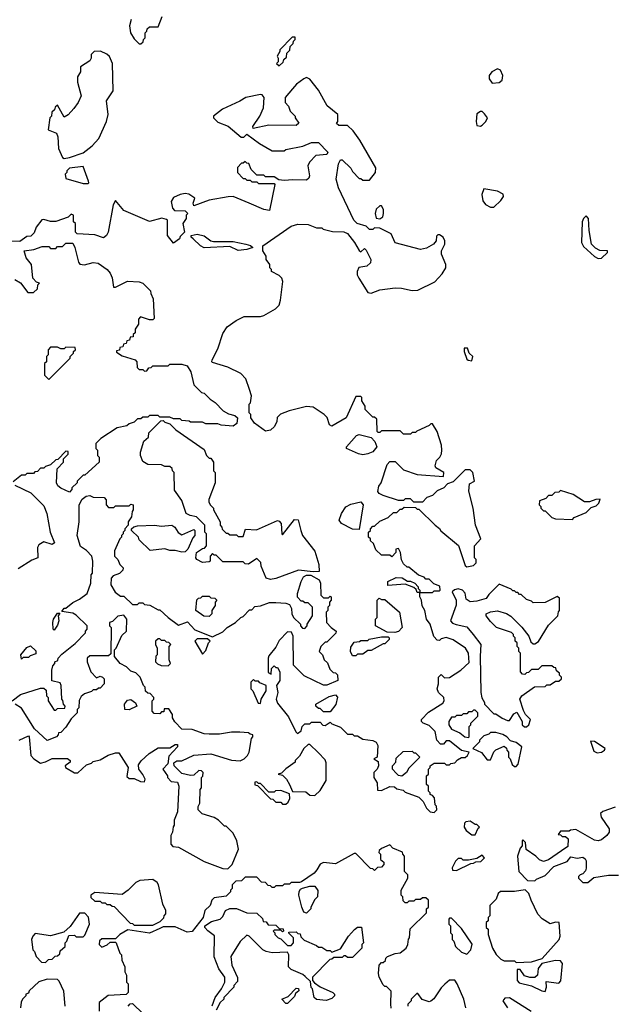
# Model space of a CAD drawing. Extents: x 2769379 to 2879024, y 718039 to 806900.
# Tile 5 of 14: x 2791484 to 2794959, y 726235 to 732011. Entities that reach past the tile are written whole.
import ezdxf

# ---------------------------------------------------------------- set-up
doc = ezdxf.new("R2010")
doc.units = 0

msp = doc.modelspace()

# ---------------------------------------------------------------- linework, layer by layer
at = {"layer": '0CON10XD'}
for points in [[(2792138.3, 732011.7), (2792127.5, 731975), (2792132.5, 731935), (2792155, 731900), (2792185, 731870), (2792195, 731870)], [(2792195, 731870), (2792208.3, 731881.7), (2792210, 731895), (2792220, 731905), (2792220, 731935), (2792230, 731945), (2792231.7, 731958.3), (2792245, 731970), (2792295, 731970), (2792319.3, 732030.7)], [(2793005, 731740), (2793028.3, 731761.7), (2793031.7, 731778.3), (2793048.3, 731791.7), (2793050, 731815), (2793068.3, 731831.7), (2793070, 731855), (2793088.3, 731871.7), (2793090, 731885), (2793100, 731895), (2793098.3, 731908.3), (2793081.7, 731908.3), (2793010, 731835), (2793010, 731825), (2792993, 731797), (2793000, 731785), (2793000, 731765), (2792990, 731755), (2793005, 731740)], [(2791745, 731196.7), (2791775, 731202.5), (2791855, 731230), (2791909.5, 731270.5), (2791947.5, 731315), (2791992.5, 731415), (2792002.5, 731455), (2791992.5, 731535), (2792032.5, 731595), (2792027.5, 731755), (2792010, 731795), (2791995, 731810), (2791957, 731827), (2791920, 731825), (2791903, 731807), (2791902.5, 731785), (2791895, 731770), (2791840, 731735), (2791840, 731705), (2791823, 731677), (2791822.5, 731645), (2791843.3, 731565), (2791826.2, 731525), (2791800.5, 731489.5), (2791767.7, 731452.3), (2791745, 731440), (2791705, 731510), (2791691.7, 731498.3), (2791688.3, 731481.7), (2791671.7, 731468.3), (2791670, 731445), (2791660, 731435), (2791650, 731365), (2791700, 731345), (2791706.7, 731325), (2791711.2, 731255), (2791733.9, 731203.9), (2791745, 731196.7)], [(2794255, 731640), (2794295, 731643.3), (2794313.6, 731656.4), (2794316.7, 731685), (2794302.5, 731715), (2794285, 731723.3), (2794253.3, 731705), (2794237.5, 731685), (2794236.7, 731665), (2794255, 731640)], [(2792468.3, 728478.3), (2792511.7, 728431.7), (2792615, 728390), (2792675, 728420), (2792700, 728445), (2792750, 728475), (2792780, 728505), (2792795, 728510), (2792831.7, 728548.3), (2792845, 728550), (2792861.7, 728568.3), (2792895, 728572.5), (2792948.3, 728591.7), (2792985, 728592.5), (2793045, 728587.5), (2793065, 728580), (2793077, 728557), (2793080, 728525), (2793090, 728505), (2793130, 728465), (2793130, 728455), (2793141.7, 728441.7), (2793155, 728440), (2793170, 728455), (2793170, 728465), (2793200, 728515), (2793200, 728565), (2793175, 728590), (2793155, 728590), (2793145, 728600), (2793135, 728600), (2793113, 728623), (2793112.5, 728645), (2793133.3, 728715), (2793147, 728743), (2793165, 728752.5), (2793191.7, 728751.7), (2793240, 728725), (2793247.5, 728705), (2793250, 728635), (2793265, 728620), (2793295, 728620), (2793305, 728630), (2793310, 728625), (2793310, 728605), (2793300, 728595), (2793300, 728575), (2793290, 728565), (2793290, 728545), (2793280, 728535), (2793282.5, 728475), (2793310, 728445), (2793340, 728425), (2793338.3, 728411.7), (2793285, 728360), (2793275, 728360), (2793250, 728335), (2793240, 728305), (2793260, 728285), (2793270, 728255), (2793288.3, 728238.3), (2793301.7, 728201.7), (2793321.7, 728181.7), (2793335, 728180), (2793348.3, 728168.3), (2793350, 728135), (2793285, 728107.5), (2793265, 728107.5), (2793151.7, 728161.7), (2793090, 728225), (2793087.5, 728395), (2793078.3, 728418.3), (2793055, 728420), (2793005, 728370), (2792985, 728330), (2792945, 728280), (2792940, 728265), (2792941.7, 728181.7), (2792958.3, 728171.7), (2792960, 728205), (2792975, 728220), (2792985, 728210), (2792995, 728210), (2793010, 728185), (2793010, 728135), (2792990, 728105), (2792997.5, 728065), (2792986.7, 728025), (2792995, 728002.5), (2793060.7, 727920.7), (2793103, 727833), (2793113, 727823), (2793135, 727840), (2793140, 727865), (2793155, 727880), (2793185, 727880), (2793195, 727890), (2793245, 727890), (2793261.7, 727871.7), (2793275, 727870), (2793305, 727890), (2793315, 727880), (2793365, 727860), (2793405, 727820), (2793435, 727820), (2793445, 727810), (2793465, 727810), (2793495, 727790), (2793555, 727782.5), (2793573.3, 727773.3), (2793583, 727753), (2793580, 727685), (2793560, 727675), (2793585, 727660), (2793587.5, 727635), (2793580, 727615), (2793560, 727595), (2793560, 727565), (2793580, 727535), (2793581.7, 727491.7), (2793605, 727490), (2793655, 727512.5), (2793681.7, 727511.7), (2793695, 727500), (2793731.7, 727491.7), (2793745, 727480), (2793825, 727450), (2793850, 727425), (2793870, 727385), (2793890, 727365), (2793915, 727360), (2793930, 727375), (2793927, 727397), (2793920, 727405), (2793917, 727447), (2793905, 727460), (2793890, 727465), (2793890, 727475), (2793880, 727485), (2793880, 727515), (2793870, 727525), (2793870, 727575), (2793880, 727585), (2793880, 727615), (2793890, 727625), (2793890, 727635), (2793915, 727650), (2793975, 727650), (2793985, 727640), (2794005, 727640), (2794012.5, 727647.5), (2794035, 727652.5), (2794050.7, 727669.3), (2794075, 727682.5), (2794095, 727682.5), (2794110, 727695), (2794120, 727715), (2794075, 727723.3), (2794005, 727780), (2793985, 727780), (2793968.3, 727761.7), (2793951.7, 727761.7), (2793930, 727785), (2793920, 727835), (2793885, 727870), (2793850, 727885), (2793840, 727895), (2793840, 727905), (2793880.7, 727949.3), (2793965, 728002.5), (2793972.5, 728015), (2793970, 728035), (2793940, 728065), (2793932.5, 728085), (2793940, 728115), (2793940, 728155), (2793955, 728170), (2793975, 728150), (2794005, 728152.5), (2794070, 728195), (2794119.3, 728240.7), (2794116, 728295), (2794098.8, 728325), (2794025, 728373.3), (2793985, 728387.5), (2793955, 728380), (2793945, 728370), (2793931.7, 728371.7), (2793913, 728393), (2793890, 728465), (2793870, 728495), (2793860, 728545), (2793843, 728573), (2793840, 728605), (2793830, 728625), (2793830, 728650), (2793905, 728650), (2793915, 728660), (2793945, 728660), (2793950, 728665), (2793948.3, 728688.3), (2793911.7, 728701.7), (2793885, 728730), (2793865, 728730), (2793855, 728740), (2793821.7, 728751.7), (2793765, 728800), (2793755, 728800), (2793735, 728820), (2793723, 728843), (2793717.5, 728885), (2793705, 728910), (2793690, 728905), (2793690, 728885), (2793665, 728860), (2793655, 728870), (2793605, 728870), (2793571.7, 728901.7), (2793558.3, 728938.3), (2793540, 728955), (2793540, 728965), (2793530, 728975), (2793530, 729005), (2793540, 729015), (2793540, 729025), (2793555, 729040), (2793565, 729040), (2793595, 729070), (2793645, 729090), (2793675, 729120), (2793695, 729120), (2793715, 729140), (2793725, 729140), (2793738.3, 729151.7), (2793805, 729150), (2793815, 729140), (2793825, 729140), (2793920, 729045), (2793946.4, 729026.4), (2793953.6, 729013.6), (2794056.4, 728926.4), (2794095, 728810), (2794105, 728802.5), (2794145, 728810), (2794160, 728825), (2794160, 728845), (2794150, 728855), (2794150, 728925), (2794187.5, 728965), (2794157.5, 729045), (2794143.3, 729145), (2794117.5, 729245), (2794121.7, 729288.3), (2794150, 729305), (2794140, 729355), (2794125, 729370), (2794095, 729370), (2794025, 729300), (2793991.7, 729288.3), (2793970, 729265), (2793931.7, 729248.3), (2793905, 729220), (2793871.7, 729208.3), (2793845, 729180), (2793795, 729180), (2793775, 729200), (2793745, 729200), (2793735, 729190), (2793705, 729190), (2793615, 729220), (2793591.7, 729231.7), (2793583.6, 729243.6), (2793590, 729275), (2793602.5, 729295), (2793638.3, 729401.7), (2793655, 729420), (2793685, 729420), (2793735, 729370), (2793815, 729342.5), (2793968.3, 729331.7), (2793970, 729355), (2793923.3, 729383.3), (2793920, 729395), (2793927.5, 729425), (2793947.5, 729445), (2793957.5, 729465), (2793960, 729485), (2793957.5, 729515), (2793932.5, 729595), (2793905, 729640), (2793895, 729640), (2793885, 729630), (2793811.7, 729598.3), (2793805, 729590), (2793785, 729590), (2793775, 729580), (2793735, 729580), (2793715, 729600), (2793605, 729600), (2793595, 729590), (2793585, 729590), (2793580, 729595), (2793578.3, 729668.3), (2793565, 729680), (2793555, 729680), (2793510, 729725), (2793510, 729745), (2793490, 729775), (2793490, 729795), (2793485, 729800), (2793455, 729800), (2793397.5, 729675), (2793315, 729627.5), (2793300, 729635), (2793286.7, 729676.7), (2793270, 729695), (2793205, 729737.5), (2793165, 729742.5), (2793063.6, 729716.4), (2793013, 729697), (2792993, 729677), (2792992.5, 729655), (2792977.5, 729625), (2792955, 729602.5), (2792925, 729597.5), (2792860, 729645), (2792840, 729675), (2792840, 729695), (2792830, 729705), (2792830, 729755), (2792837, 729763), (2792842.5, 729805), (2792831.7, 729841.7), (2792810, 729905), (2792780, 729935), (2792705, 729972.5), (2792615, 730000), (2792610, 730005), (2792612.5, 730015), (2792645, 730080), (2792675, 730170), (2792700.7, 730209.3), (2792753.9, 730246.1), (2792800.7, 730269.3), (2792895, 730270), (2792915, 730276.2), (2792984.1, 730315.9), (2793005, 730337.5), (2793013.8, 730365), (2793026.4, 730476.4), (2793020, 730495), (2793005, 730510), (2792960, 730535), (2792960, 730545), (2792950, 730555), (2792950, 730575), (2792930, 730605), (2792930, 730625), (2792910, 730655), (2792910, 730685), (2793075, 730800), (2793115, 730812.5), (2793175, 730810), (2793225, 730790), (2793255, 730790), (2793263, 730783), (2793318.3, 730768.3), (2793385, 730767.5), (2793405, 730757.5), (2793446.7, 730705), (2793475, 730657.5), (2793485, 730650), (2793505, 730670), (2793515, 730660), (2793542.5, 730605), (2793540, 730585), (2793520, 730565), (2793471.7, 730558.3), (2793462.5, 730535), (2793462.5, 730515), (2793472.5, 730495), (2793525, 730411.2), (2793545, 730408), (2793595, 730426.2), (2793685, 730437.5), (2793723, 730437), (2793785, 730423.3), (2793817.5, 730425), (2793917.3, 730472.7), (2793960.5, 730519.5), (2793983.3, 730555), (2793982.5, 730575), (2793957.5, 730635), (2793957.5, 730655), (2793976.7, 730695), (2793976.7, 730715), (2793966.1, 730736.1), (2793945, 730750), (2793935, 730750), (2793928.3, 730741.7), (2793926.7, 730715), (2793910, 730695), (2793868.7, 730671.3), (2793835, 730664.2), (2793685, 730702.5), (2793662.5, 730755), (2793595, 730787.5), (2793565, 730790), (2793555, 730780), (2793535, 730780), (2793515, 730800), (2793462.5, 730815), (2793442.5, 730835), (2793352.5, 731025), (2793340, 731075), (2793352.5, 731165), (2793365, 731190), (2793375, 731190), (2793425, 731140), (2793435, 731120), (2793475, 731080), (2793485, 731080), (2793495, 731070), (2793535, 731070), (2793570, 731115), (2793571.7, 731141.7), (2793477.5, 731305), (2793439.3, 731359.3), (2793405, 731390), (2793355, 731390), (2793341.7, 731401.7), (2793350, 731415), (2793350, 731455), (2793287, 731507), (2793235, 731597.5), (2793185, 731662.5), (2793165, 731672.5), (2793150, 731665), (2793107, 731633), (2793082.5, 731605)], [(2793082.5, 731605), (2793040, 731555), (2793040, 731525), (2793060, 731505), (2793070, 731475), (2793100, 731445), (2793100, 731435), (2793120, 731405), (2793105, 731390), (2792945, 731392.5), (2792852.5, 731372.5), (2792850, 731385), (2792892.5, 731445), (2792912.5, 731495), (2792917.5, 731555), (2792905, 731570), (2792895, 731572.5), (2792810, 731555), (2792775, 731532.5), (2792673.9, 731486.1), (2792620, 731445), (2792620, 731435), (2792645, 731410), (2792707, 731387), (2792781.7, 731321.7), (2792798.3, 731321.7), (2792815, 731340), (2792890, 731285), (2792965, 731242.5), (2793035, 731242.5), (2793045, 731250), (2793145, 731270), (2793195, 731290), (2793235, 731290), (2793290, 731235), (2793285, 731220), (2793220, 731215), (2793183.9, 731176.1), (2793172.5, 731155), (2793182.5, 731095), (2793178.3, 731081.7), (2793165, 731070), (2793085, 731072.5), (2793035, 731067.5), (2793002.5, 731072.5), (2792975, 731090), (2792925, 731090), (2792915, 731100), (2792875, 731100), (2792841.7, 731131.7), (2792828.3, 731168.3), (2792815, 731170), (2792805, 731180), (2792795, 731170), (2792785, 731170), (2792760, 731145), (2792760, 731115), (2792795, 731080), (2792805, 731080), (2792815, 731070), (2792835, 731070), (2792845, 731060), (2792875, 731060), (2792885, 731050), (2792975, 731050), (2792980, 731045), (2792948.3, 730891.7), (2792915, 730897.5), (2792830, 730935), (2792735, 730973.3), (2792707, 730973), (2792595, 730953.3), (2792505, 730920), (2792500, 730935), (2792510, 730965), (2792475, 730987.5), (2792455, 730992.5), (2792425, 730986.7), (2792385, 730967.5), (2792372.5, 730945), (2792380, 730905), (2792391.7, 730891.7), (2792455, 730890), (2792470, 730875), (2792460, 730865), (2792460, 730845), (2792440, 730815), (2792450, 730765), (2792425, 730740), (2792420, 730725), (2792385, 730700), (2792350, 730745), (2792350, 730835), (2792345, 730840), (2792317, 730847), (2792245, 730827.5), (2792095, 730892.5), (2792045, 730950), (2792032.5, 730925), (2792002.5, 730765), (2791992.5, 730745), (2791975, 730732.5), (2791925, 730748.8), (2791820, 730755), (2791810, 730765), (2791810, 730815), (2791800, 730825), (2791800, 730865), (2791785, 730870), (2791767, 730853), (2791695, 730827.5), (2791665, 730827.5), (2791625, 730840), (2791613, 730837), (2791580, 730795), (2791568.3, 730761.7), (2791548.3, 730741.7), (2791525, 730740), (2791485, 730710), (2791435, 730712.5)], [(2794185, 731387.5), (2794195, 731392.5), (2794217.5, 731415), (2794227.5, 731435), (2794209.5, 731459.5), (2794195, 731472.5), (2794185, 731473.3), (2794165, 731460), (2794160, 731415), (2794165, 731390), (2794185, 731387.5)], [(2791885, 731050), (2791890, 731055), (2791887.5, 731065), (2791855, 731150), (2791775, 731140), (2791760, 731125), (2791760, 731115), (2791750, 731105), (2791755, 731080), (2791855, 731050), (2791885, 731050)], [(2794265, 730912.5), (2794305, 730950), (2794320, 730975), (2794318.3, 730988.3), (2794286.4, 731006.4), (2794205, 731020), (2794193.8, 730985), (2794199.3, 730949.3), (2794215, 730927.5), (2794245, 730912.5), (2794265, 730912.5)], [(2793595, 730843.3), (2793612.5, 730855), (2793616.7, 730875), (2793617, 730897), (2793605, 730920), (2793595, 730920), (2793575, 730900), (2793567.5, 730875), (2793575, 730847.5), (2793595, 730843.3)], [(2794875, 730610), (2794895, 730612.5), (2794930, 730645), (2794930, 730655), (2794885, 730657.5), (2794860.7, 730670.7), (2794837.5, 730695), (2794822.5, 730775), (2794820, 730845), (2794805, 730860), (2794790, 730845), (2794782.5, 730825), (2794777.5, 730705), (2794790.7, 730680.7), (2794855, 730622.5), (2794875, 730610)], [(2792765, 730657.5), (2792715, 730680), (2792565, 730673.3), (2792543.9, 730683.9), (2792500, 730725), (2792490, 730735), (2792490, 730745), (2792525, 730752.5), (2792565, 730742.5), (2792603.9, 730713.9), (2792619.3, 730709.3), (2792735, 730710), (2792810, 730695), (2792836.7, 730686.7), (2792850, 730675), (2792815, 730662.5), (2792765, 730657.5)], [(2791455, 730487.5), (2791488.3, 730468.3), (2791531.7, 730411.7), (2791565, 730410), (2791588.3, 730431.7), (2791590, 730455), (2791600, 730465), (2791581.7, 730471.7), (2791560, 730495), (2791552.5, 730575), (2791522.5, 730615), (2791510, 730655), (2791566.4, 730663.6), (2791615, 730680), (2791655, 730680), (2791665, 730670), (2791695, 730670), (2791705, 730680), (2791735, 730680), (2791755, 730700), (2791795, 730700), (2791807.5, 730675), (2791828.3, 730588.3), (2791837, 730577), (2791863, 730573), (2791915, 730587.5), (2791943, 730583), (2791995.9, 730545.9), (2792013.6, 730523.6), (2792026.1, 730496.1), (2792033, 730443), (2792045, 730442.5), (2792115, 730476.7), (2792185, 730473.3), (2792206.1, 730466.1), (2792251.7, 730421.7), (2792252.5, 730405), (2792267, 730373), (2792271.7, 730258.3), (2792265, 730250), (2792245, 730250), (2792191.7, 730268.3), (2792180, 730255), (2792180, 730225), (2792160, 730195), (2792160, 730175), (2792150, 730165), (2792148.3, 730151.7), (2792131.7, 730148.3), (2792128.3, 730131.7), (2792111.7, 730128.3), (2792108.3, 730111.7), (2792091.7, 730108.3), (2792088.3, 730091.7), (2792071.7, 730088.3), (2792068.3, 730071.7), (2792051.7, 730068.3), (2792051.7, 730061.7), (2792085, 730040), (2792160, 730015), (2792170, 730005), (2792171.7, 729971.7), (2792185, 729960), (2792205, 729960), (2792215, 729950), (2792228.3, 729951.7), (2792241.7, 729968.3), (2792255, 729970), (2792265, 729980), (2792355, 729980), (2792365, 729990), (2792435, 729990), (2792465, 729980), (2792487.5, 729945), (2792505, 729870), (2792550, 729825), (2792565, 729820), (2792600, 729785), (2792630, 729765), (2792677, 729717), (2792708.3, 729698.3), (2792745, 729690), (2792760, 729675), (2792757, 729643), (2792735, 729627.5), (2792665, 729632.5), (2792645, 729640), (2792575, 729640), (2792555, 729650), (2792485, 729650), (2792477, 729657), (2792435, 729660), (2792425, 729670), (2792385, 729670), (2792365, 729680), (2792305, 729680), (2792295, 729690), (2792245, 729690), (2792235, 729680), (2792205, 729680), (2792195, 729670), (2792175, 729670), (2792155, 729650), (2792125, 729640), (2792111.7, 729628.3), (2792055, 729617.5), (2791960, 729555), (2791930, 729525), (2791930, 729495), (2791940, 729485), (2791940, 729455), (2791950, 729445), (2791950, 729415), (2791865, 729340), (2791855, 729340), (2791820, 729305), (2791820, 729295), (2791790, 729265), (2791790, 729255), (2791775, 729240), (2791725, 729262.5), (2791707, 729277), (2791700, 729295), (2791703, 729377), (2791740, 729415), (2791740, 729435), (2791768.3, 729461.7), (2791768.3, 729478.3), (2791755, 729480), (2791708.3, 729431.7), (2791695, 729430), (2791665, 729400), (2791635, 729390), (2791625, 729380), (2791605, 729380), (2791588.3, 729361.7), (2791571.7, 729358.3), (2791565, 729350), (2791525, 729350), (2791515, 729340), (2791495, 729340), (2791445, 729300)], [(2791655, 729900), (2791780, 730025), (2791780, 730035), (2791800, 730055), (2791800, 730065), (2791810, 730075), (2791808.3, 730088.3), (2791755, 730090), (2791745, 730080), (2791725, 730080), (2791705, 730090), (2791665, 730090), (2791650, 730075), (2791650, 730045), (2791640, 730035), (2791640, 730005), (2791630, 729995), (2791630, 729925), (2791655, 729900)], [(2794135, 730010), (2794140, 730035), (2794120, 730055), (2794110, 730085), (2794090, 730085), (2794090, 730065), (2794105, 730020), (2794113, 730013), (2794135, 730010)], [(2792955, 728727.5), (2792930, 728735), (2792900, 728805), (2792897, 728827), (2792875, 728850), (2792825, 728817.5), (2792805, 728820), (2792795, 728830), (2792675, 728830), (2792635, 728870), (2792625, 728870), (2792615, 728880), (2792600, 728865), (2792600, 728835), (2792595, 728830), (2792555, 728827.5), (2792522.5, 728845), (2792517.5, 728855), (2792520, 728885), (2792555, 728910), (2792568.3, 728911.7), (2792580, 728925), (2792580, 728995), (2792570, 729005), (2792570, 729045), (2792520, 729095), (2792483, 729103), (2792460, 729115), (2792435, 729190), (2792390.7, 729250.7), (2792390, 729355), (2792380, 729365), (2792378.3, 729378.3), (2792365, 729390), (2792335, 729390), (2792315, 729400), (2792235, 729402.5), (2792205, 729420), (2792192.5, 729455), (2792192.5, 729475), (2792211.7, 729538.3), (2792238.3, 729561.7), (2792241.7, 729588.3), (2792311.7, 729658.3), (2792325, 729660), (2792335, 729650), (2792365, 729640), (2792400, 729605), (2792565, 729490), (2792580, 729455), (2792595, 729440), (2792605, 729440), (2792620, 729415), (2792620, 729365), (2792630, 729355), (2792630, 729295), (2792593, 729197), (2792593, 729183), (2792600, 729165), (2792620, 729145), (2792620, 729135), (2792660, 729065), (2792660, 729045), (2792670, 729035), (2792671.7, 729021.7), (2792695, 729000), (2792705, 729000), (2792715, 728990), (2792755, 728990), (2792765, 728980), (2792795, 728980), (2792808.3, 729021.7), (2792871.7, 729018.3), (2792995, 729072.5), (2793005, 729070), (2793017.5, 729055), (2793020, 728995), (2793025, 728990), (2793095, 729080), (2793117, 729077), (2793132.5, 729015), (2793142.5, 728985), (2793213.6, 728893.6), (2793238.8, 728815), (2793240, 728775), (2793205, 728772.5), (2793118.3, 728781.7), (2792985, 728732.5), (2792955, 728727.5)], [(2793495, 729458.8), (2793470, 729465), (2793400, 729495), (2793400, 729505), (2793458.3, 729571.7), (2793475, 729577.5), (2793545, 729560), (2793567, 729537), (2793577.5, 729505), (2793555, 729476.7), (2793525, 729463.8), (2793495, 729458.8)], [(2791455, 729280), (2791550, 729235), (2791625, 729160), (2791642.5, 729115), (2791662.5, 729005), (2791687.5, 728942.5), (2791675, 728932.5), (2791625, 728947.5), (2791595, 728930), (2791587.5, 728915), (2791590, 728855), (2791555, 728840), (2791475, 728790)], [(2791440, 728015), (2791488.3, 728051.7), (2791605, 728090), (2791625, 728090), (2791638.3, 728078.3), (2791640, 728045), (2791650, 728035), (2791650, 728015), (2791685, 727960), (2791695, 727960), (2791705, 727970), (2791748.3, 727971.7), (2791750, 727985), (2791740, 727995), (2791737, 728017), (2791730, 728025), (2791727.5, 728105), (2791721.7, 728121.7), (2791673, 728133), (2791672.5, 728195), (2791678.3, 728221.7), (2791690, 728235), (2791690, 728245), (2791708.3, 728251.7), (2791710, 728265), (2791731.7, 728288.3), (2791808.3, 728351.7), (2791870, 728415), (2791870, 728425), (2791880, 728435), (2791880, 728455), (2791815, 728517.5), (2791795, 728530), (2791730, 728540), (2791745, 728560), (2791755, 728560), (2791795, 728592.5), (2791835, 728612.5), (2791880, 728645), (2791900, 728705), (2791902.5, 728755), (2791910, 728765), (2791912.5, 728835), (2791907.5, 728865), (2791876.4, 728896.4), (2791840, 728920), (2791820, 728985), (2791832.5, 729065), (2791832.5, 729165), (2791850.7, 729199.3), (2791873, 729217), (2791895, 729220), (2791915, 729210), (2791978.3, 729208.3), (2791990, 729195), (2791990, 729165), (2792005, 729150), (2792035, 729150), (2792045, 729160), (2792125, 729160), (2792135, 729170), (2792150, 729165), (2792150, 729135), (2792143, 729127), (2792140, 729095), (2792120, 729065), (2792120, 729045), (2792100, 729025), (2792100, 729015), (2792090, 729005), (2792090, 728995), (2792080, 728985), (2792080, 728975), (2792070, 728965), (2792040, 728895), (2792040, 728865), (2792060, 728845), (2792070, 728815), (2792090, 728795), (2792088.3, 728781.7), (2792068.3, 728761.7), (2792031.7, 728748.3), (2792020, 728735), (2792017.5, 728695), (2792043.6, 728653.6), (2792075, 728630), (2792095, 728630), (2792145, 728580), (2792175, 728580), (2792185, 728590), (2792205, 728590), (2792215, 728580), (2792247, 728577), (2792295, 728550), (2792305, 728550), (2792353.6, 728503.6), (2792415, 728460), (2792468.3, 728478.3)], [(2794725, 729080), (2794735, 729090), (2794805, 729120), (2794835, 729150), (2794865, 729160), (2794880, 729175), (2794888.3, 729198.3), (2794863, 729197), (2794825, 729182.5), (2794795, 729182.5), (2794730, 729225), (2794655, 729250), (2794645, 729240), (2794621.7, 729238.3), (2794605, 729220), (2794585, 729220), (2794568.3, 729201.7), (2794531.7, 729188.3), (2794530, 729165), (2794540, 729155), (2794540, 729145), (2794555, 729130), (2794565, 729130), (2794605, 729090), (2794625, 729082.5), (2794725, 729080)], [(2793475, 729020), (2793435, 729022.5), (2793370, 729055), (2793357.5, 729075), (2793370, 729115), (2793396.1, 729153.9), (2793425, 729168.8), (2793485, 729182.5), (2793497.5, 729165), (2793475, 729020)], [(2792435, 728887.5), (2792395, 728897.5), (2792365, 728897.5), (2792335, 728907.5), (2792248.3, 728898.3), (2792185, 728960), (2792180, 728975), (2792140, 729015), (2792140, 729025), (2792153, 729037), (2792175, 729042.5), (2792275, 729046), (2792315, 729039.2), (2792375, 729046.7), (2792392.5, 729035), (2792413.6, 729003.6), (2792435, 728990), (2792505, 729020), (2792510, 729015), (2792510, 728985), (2792498.3, 728971.7), (2792470, 728905), (2792455, 728890), (2792435, 728887.5)], [(2793830, 728650), (2793825, 728650), (2793815, 728650), (2793808.3, 728668.3), (2793795, 728680), (2793745, 728700), (2793642.5, 728692.5), (2793642.5, 728715), (2793690.7, 728739.3), (2793726.4, 728736.4), (2793758.3, 728718.3), (2793775, 728717.5), (2793800, 728705), (2793820, 728685), (2793820, 728675), (2793830, 728665), (2793830, 728650)], [(2794455, 727862.5), (2794470, 727875), (2794480, 727905), (2794450, 727935), (2794438.3, 727958.3), (2794417.5, 728025), (2794427.5, 728045), (2794503, 728097), (2794565, 728100), (2794575, 728110), (2794595, 728110), (2794625, 728130), (2794645, 728130), (2794660, 728145), (2794660, 728155), (2794650, 728165), (2794648.3, 728178.3), (2794631.7, 728191.7), (2794628.3, 728208.3), (2794615, 728210), (2794605, 728220), (2794545, 728220), (2794525, 728200), (2794485, 728200), (2794468.3, 728181.7), (2794455, 728180), (2794445, 728170), (2794431.7, 728171.7), (2794420, 728185), (2794420, 728295), (2794410, 728305), (2794410, 728325), (2794400, 728335), (2794400, 728355), (2794390, 728365), (2794390, 728385), (2794380, 728395), (2794380, 728405), (2794367, 728417), (2794280, 728445), (2794245, 728480), (2794220, 728515), (2794220, 728525), (2794245, 728537.5), (2794285, 728543.3), (2794338.3, 728528.3), (2794363, 728513), (2794428.3, 728448.3), (2794470, 728395), (2794481.7, 728361.7), (2794495, 728350), (2794505, 728350), (2794526.4, 728363.6), (2794585, 728460), (2794640, 728515), (2794643, 728537), (2794650, 728545), (2794648.3, 728618.3), (2794635, 728627.5), (2794565, 728592.5), (2794495, 728590), (2794485, 728600), (2794455, 728610), (2794425, 728640), (2794415, 728640), (2794405, 728650), (2794395, 728650), (2794385, 728660), (2794375, 728660), (2794365, 728670), (2794295, 728700), (2794235, 728640), (2794220, 728615), (2794165, 728600), (2794125, 728596.7), (2794102.7, 728612.7), (2794096.7, 728646.7), (2794080, 728665), (2794055, 728672.5), (2794033, 728667), (2794020, 728655), (2794042.5, 728605), (2794043, 728577), (2794010, 728485), (2794021.7, 728471.7), (2794043, 728463), (2794105, 728450), (2794143.6, 728403.6), (2794187.5, 728345), (2794183.3, 728276.7), (2794187.5, 728065), (2794193, 728033), (2794210, 728005), (2794210, 727995), (2794265, 727940), (2794275, 727940), (2794313, 727913), (2794345, 727900), (2794355, 727900), (2794381.7, 727938.3), (2794398.3, 727948.3), (2794430, 727895), (2794430, 727875), (2794443, 727863), (2794455, 727862.5)], [(2792595, 728510), (2792563, 728513), (2792517.5, 728545), (2792523, 728607), (2792531.7, 728618.3), (2792545, 728620), (2792555, 728630), (2792595, 728630), (2792605, 728620), (2792628.3, 728618.3), (2792640, 728605), (2792630, 728595), (2792630, 728575), (2792610, 728545), (2792610, 728525), (2792595, 728510)], [(2793683, 728417), (2793638.3, 728418.3), (2793570, 728455), (2793570, 728495), (2793580, 728505), (2793580, 728605), (2793591.7, 728618.3), (2793605, 728610), (2793625, 728610), (2793710, 728535), (2793727.5, 728445), (2793705, 728422.5), (2793683, 728417)], [(2791685, 728430), (2791680, 728435), (2791677.5, 728475), (2791682.5, 728495), (2791705, 728530), (2791720, 728530), (2791710, 728515), (2791713.3, 728485), (2791705, 728460), (2791685, 728430)], [(2791480, 727785), (2791535, 727810), (2791540, 727805), (2791550, 727695), (2791566.7, 727675), (2791605, 727650), (2791635, 727656.7), (2791675, 727676.7), (2791765, 727676.7), (2791780, 727665), (2791780, 727655), (2791750, 727635), (2791752.5, 727625), (2791805, 727592.5), (2791825, 727592.5), (2791875, 727640), (2791905, 727650), (2791915, 727660), (2791955, 727670), (2792003, 727697), (2792045, 727710), (2792065, 727710), (2792120, 727625), (2792111.7, 727571.7), (2792125, 727560), (2792155, 727560), (2792193, 727543), (2792215, 727540), (2792220, 727555), (2792205, 727582.5), (2792183.3, 727615), (2792180.7, 727639.3), (2792197, 727663), (2792243.6, 727706.4), (2792295, 727740), (2792365, 727740), (2792395, 727760), (2792408.3, 727758.3), (2792410, 727745), (2792358.3, 727691.7), (2792352.5, 727645), (2792322.5, 727615), (2792350, 727575), (2792350, 727565), (2792371.7, 727541.7), (2792408.3, 727538.3), (2792417.5, 727515), (2792410, 727365), (2792390, 727315), (2792390, 727285), (2792383, 727277), (2792380, 727245), (2792370, 727225), (2792370, 727175), (2792381.7, 727161.7), (2792415, 727157.5), (2792565, 727072.5), (2792675, 727032.5), (2792705, 727030), (2792730, 727055), (2792767.5, 727145), (2792757.5, 727195), (2792735, 727240), (2792695, 727280), (2792685, 727280), (2792650, 727315), (2792625, 727330), (2792553, 727353), (2792530, 727375), (2792530, 727395), (2792540, 727415), (2792542.5, 727495), (2792550, 727505), (2792550, 727565), (2792557, 727573), (2792560, 727595), (2792550, 727605), (2792535, 727607.5), (2792505, 727580), (2792485, 727577.5), (2792435, 727590), (2792390, 727635), (2792388.3, 727651.7), (2792405, 727662.5), (2792435, 727662.5), (2792505, 727697.5), (2792605, 727703.8), (2792725, 727667.5), (2792777, 727663), (2792800, 727675), (2792820, 727695), (2792830, 727715), (2792842.5, 727795), (2792850, 727805), (2792850, 727815), (2792835, 727820), (2792825, 727827.5), (2792775, 727832.5), (2792725, 727832.5), (2792655, 727820), (2792595, 727820), (2792565, 727822.5), (2792495, 727847.5), (2792435, 727850), (2792393, 727893), (2792380, 727915), (2792380, 727935), (2792358.3, 727968.3), (2792331.7, 727968.3), (2792328.3, 727951.7), (2792315, 727950), (2792305, 727940), (2792271.7, 727941.7), (2792260, 727955), (2792260, 728015), (2792270, 728025), (2792270, 728035), (2792248.3, 728058.3), (2792235, 728060), (2792221.7, 728071.7), (2792220, 728095), (2792210, 728105), (2792190, 728155), (2792165, 728180), (2792135, 728190), (2792110, 728215), (2792073.6, 728233.6), (2792040, 728275), (2792040, 728315), (2792050, 728325), (2792081.7, 728398.3), (2792110, 728425), (2792112.5, 728495), (2792095, 728517.5), (2792058.3, 728511.7), (2792028.3, 728481.7), (2792010, 728475), (2792010, 728455), (2792020, 728445), (2792018.3, 728291.7), (2792005, 728280), (2791895, 728280), (2791880, 728265), (2791880, 728245), (2791900, 728185), (2791935, 728150), (2791955, 728160), (2791970, 728155), (2791980, 728145), (2791980, 728115), (2791955, 728090), (2791945, 728090), (2791935, 728080), (2791915, 728080), (2791905, 728070), (2791863, 728057), (2791845, 728040), (2791833, 728017), (2791830, 727975), (2791820, 727965), (2791820, 727945), (2791785, 727910), (2791755, 727860), (2791725, 727830), (2791711.7, 727828.3), (2791710, 727815), (2791700, 727805), (2791645, 727782.5), (2791571.2, 727851.2), (2791495, 727973.3), (2791457.5, 727995)], [(2792355, 728220), (2792367.5, 728235), (2792360, 728255), (2792360, 728335), (2792370, 728345), (2792358.3, 728358.3), (2792345, 728360), (2792335, 728370), (2792315, 728370), (2792305, 728380), (2792295, 728380), (2792280, 728365), (2792280, 728345), (2792290, 728325), (2792290, 728285), (2792283, 728277), (2792280, 728245), (2792291.7, 728231.7), (2792313, 728223), (2792355, 728220)], [(2792555, 728290), (2792575, 728310), (2792590, 728355), (2792600, 728365), (2792585, 728380), (2792525, 728380), (2792510, 728365), (2792555, 728290)], [(2793455, 728280), (2793435, 728280), (2793423.3, 728305), (2793425, 728330), (2793445, 728360), (2793477, 728363), (2793485, 728370), (2793525, 728370), (2793533, 728377), (2793605, 728390), (2793645, 728390), (2793650, 728385), (2793650, 728375), (2793625, 728350), (2793615, 728350), (2793545, 728310), (2793525, 728310), (2793495, 728290), (2793465, 728290), (2793455, 728280)], [(2791495, 728260), (2791490, 728285), (2791525, 728327.5), (2791547.5, 728337.5), (2791578.3, 728308.3), (2791578.3, 728291.7), (2791545, 728280), (2791535, 728270), (2791505, 728270), (2791495, 728260)], [(2792895, 728000), (2792900, 728025), (2792930, 728075), (2792930, 728105), (2792891.7, 728121.7), (2792885, 728130), (2792865, 728130), (2792855, 728140), (2792840, 728125), (2792840, 728085), (2792850, 728075), (2792881.7, 728001.7), (2792895, 728000)], [(2792125, 727963.3), (2792100, 727965), (2792097.5, 727995), (2792115, 728020), (2792135, 728022.5), (2792163, 728003), (2792170, 727985), (2792125, 727963.3)], [(2793305, 727950), (2793265, 727950), (2793245, 727970), (2793235, 727970), (2793220, 727985), (2793220, 727995), (2793298.3, 728041.7), (2793335, 728050), (2793347.5, 728037.5), (2793337, 727993), (2793305, 727950)], [(2794115, 727800), (2794120, 727805), (2794120, 727865), (2794130, 727875), (2794130, 727885), (2794170, 727925), (2794170, 727945), (2794155, 727960), (2794145, 727960), (2794135, 727950), (2794115, 727950), (2794105, 727940), (2794085, 727940), (2794075, 727930), (2794045, 727930), (2794035, 727920), (2794015, 727920), (2794000, 727895), (2794000, 727875), (2794015, 727850), (2794065, 727827.5), (2794093.3, 727803.3), (2794115, 727800)], [(2794395, 727630), (2794407, 727643), (2794427.5, 727745), (2794395, 727770), (2794361.7, 727781.7), (2794340, 727805), (2794317, 727817), (2794275, 727830), (2794245, 727830), (2794235, 727820), (2794205, 727810), (2794180, 727785), (2794180, 727775), (2794140, 727735), (2794192.3, 727712.3), (2794225, 727670), (2794245, 727670), (2794263.6, 727716.4), (2794275, 727727.5), (2794325, 727750), (2794338.3, 727738.3), (2794340, 727725), (2794350, 727715), (2794350, 727685), (2794360, 727675), (2794371.7, 727641.7), (2794385, 727630), (2794395, 727630)], [(2794870.7, 727710.7), (2794895, 727713.3), (2794912.5, 727725), (2794916.4, 727736.4), (2794855, 727777.5), (2794831.7, 727778.3), (2794850.7, 727720.7), (2794870.7, 727710.7)], [(2793215, 727460), (2793245, 727490), (2793281.7, 727548.3), (2793281.7, 727651.7), (2793275, 727670), (2793233, 727713), (2793185, 727760), (2793175, 727760), (2793150, 727735), (2793125, 727690), (2793100, 727665), (2793100, 727655), (2793043.6, 727616.4), (2793018.3, 727591.7), (2793000, 727585), (2793025, 727580), (2793047.5, 727555), (2793066.7, 727525), (2793082.5, 727482.5), (2793161.7, 727481.7), (2793185, 727462.5), (2793215, 727460)], [(2793725, 727573.3), (2793705, 727577.5), (2793690.7, 727590.7), (2793670, 727615), (2793670, 727635), (2793690, 727655), (2793691.7, 727678.3), (2793731.7, 727718.3), (2793785, 727720), (2793795, 727710), (2793805, 727710), (2793830, 727685), (2793765, 727620), (2793752.5, 727595), (2793725, 727573.3)], [(2793045, 727410), (2793058.3, 727421.7), (2793067, 727443), (2793065, 727470), (2793015, 727490), (2792983, 727487), (2792975, 727480), (2792945, 727480), (2792895, 727530), (2792885, 727530), (2792875, 727540), (2792861.7, 727538.3), (2792861.7, 727521.7), (2792878.3, 727518.3), (2792955, 727440), (2792968.3, 727438.3), (2792985, 727420), (2793015, 727420), (2793025, 727410), (2793045, 727410)], [(2794975, 727392.5), (2794903, 727367), (2794890, 727355), (2794893, 727333), (2794940, 727265), (2794940, 727245), (2794927.5, 727225), (2794895, 727200), (2794875, 727193.3), (2794855, 727197.5), (2794745, 727260), (2794713, 727257), (2794705, 727250), (2794655, 727250), (2794641.7, 727231.7), (2794655, 727230), (2794665, 727220), (2794685, 727220), (2794700, 727205), (2794698.3, 727161.7), (2794660, 727135), (2794585, 727082.5), (2794555, 727073.3), (2794532.5, 727082.5), (2794510, 727105), (2794453.6, 727143.6), (2794450, 727185), (2794435, 727200), (2794430, 727195), (2794430, 727165), (2794418.3, 727151.7), (2794403.3, 727105), (2794410, 727015), (2794461.7, 726961.7), (2794505, 726960), (2794515, 726970), (2794565, 726990), (2794615, 727042.5), (2794695, 727072.5), (2794715, 727100), (2794753.3, 727093.3), (2794785, 727097.5), (2794799.3, 727089.3), (2794806.4, 727076.4), (2794806.4, 727033.6), (2794802.5, 727017.5), (2794785, 727000), (2794770, 726995), (2794760, 726985), (2794760, 726975), (2794785, 726950), (2794815, 726950)], [(2794155, 727230), (2794171.7, 727268.3), (2794180, 727275), (2794165, 727290), (2794155, 727290), (2794125, 727310), (2794100, 727305), (2794093, 727297), (2794090, 727275), (2794102.5, 727255), (2794135, 727230), (2794155, 727230)], [(2793661.7, 726211.7), (2793660, 726235), (2793661.7, 726311.7), (2793635, 726340), (2793625, 726340), (2793615, 726350), (2793592.5, 726395), (2793587.5, 726415), (2793592.5, 726465), (2793605, 726480), (2793615, 726480), (2793628.3, 726491.7), (2793630, 726505), (2793640, 726515), (2793685, 726533.3), (2793715, 726537.5), (2793750, 726565), (2793760, 726585), (2793763, 726617), (2793770, 726625), (2793773, 726677), (2793868.3, 726771.7), (2793870, 726795), (2793880, 726805), (2793880, 726845), (2793865, 726860), (2793845, 726860), (2793835, 726850), (2793805, 726850), (2793795, 726840), (2793765, 726840), (2793755, 726830), (2793745, 726830), (2793731.7, 726841.7), (2793730, 726865), (2793720, 726875), (2793720, 726905), (2793760, 726975), (2793760, 726995), (2793740, 727015), (2793740, 727105), (2793730, 727115), (2793728.3, 727128.3), (2793671.7, 727151.7), (2793655, 727170), (2793605, 727150), (2793591.7, 727138.3), (2793590, 727125), (2793600, 727115), (2793600, 727085), (2793618.3, 727068.3), (2793620, 727055), (2793605, 727040), (2793581.7, 727038.3), (2793565, 727020), (2793555, 727030), (2793541.7, 727031.7), (2793455, 727120), (2793445, 727120), (2793335, 727060), (2793265, 727067.5), (2793245, 727057.5), (2793227, 727023), (2793210, 727005), (2793137, 726953), (2793125, 726950), (2793075, 726950), (2793065, 726940), (2793035, 726940), (2793025, 726930), (2792985, 726930), (2792975, 726920), (2792965, 726920), (2792955, 726930), (2792941.7, 726931.7), (2792925, 726950), (2792901.7, 726951.7), (2792875, 726980), (2792805, 726980), (2792785, 726960), (2792751.7, 726958.3), (2792730, 726935), (2792730, 726915), (2792720, 726905), (2792720, 726895), (2792695, 726870), (2792625, 726860), (2792610, 726845), (2792600, 726815), (2792570, 726785), (2792560, 726745), (2792495, 726662.5), (2792465, 726657.5), (2792395, 726690), (2792325, 726690), (2792305, 726680), (2792245, 726652.5), (2792118.3, 726671.7), (2792070, 726645), (2792045, 726620), (2791965, 726620), (2791951.7, 726608.3), (2791950, 726585), (2791965, 726570), (2791997, 726583), (2792015, 726600), (2792045, 726600), (2792050, 726595), (2792070, 726535), (2792080, 726525), (2792083, 726493), (2792100, 726455), (2792100, 726425), (2792110, 726405), (2792110, 726365), (2792120, 726355), (2792120, 726305), (2792107.5, 726292.5), (2792003, 726287), (2791950, 726245), (2791950, 726195)], [(2794045, 727020), (2794128.3, 727061.7), (2794145, 727062.5), (2794158.3, 727071.7), (2794187.5, 727072.5), (2794210, 727095), (2794195, 727110), (2794165, 727090), (2794115, 727080), (2794085, 727080), (2794075, 727090), (2794055, 727090), (2794040, 727075), (2794020, 727035), (2794021.7, 727021.7), (2794045, 727020)], [(2792265, 726700), (2792308.3, 726721.7), (2792328.3, 726741.7), (2792330, 726755), (2792340, 726765), (2792340, 726785), (2792323, 726823), (2792297.5, 726935), (2792289.3, 726949.3), (2792265, 726967.5), (2792188.3, 726961.7), (2792165, 726950), (2792120, 726905), (2792085, 726880), (2791925, 726890), (2791900, 726875), (2791901.7, 726861.7), (2791925, 726840), (2791955, 726840), (2791965, 726830), (2791985, 726830), (2791995, 726820), (2792015, 726820), (2792025, 726810), (2792038.3, 726808.3), (2792131.7, 726711.7), (2792145, 726710), (2792155, 726700), (2792265, 726700)], [(2794815, 726950), (2794850.7, 726979.3), (2794937, 726993), (2794995, 726992.5)], [(2793165, 726770), (2793150, 726775), (2793137.5, 726805), (2793120, 726875), (2793123, 726897), (2793130, 726910), (2793143, 726917), (2793185, 726927.5), (2793215, 726927.5), (2793231.7, 726901.7), (2793230, 726865), (2793215, 726850), (2793190, 726805), (2793190, 726795), (2793165, 726770)], [(2794395, 726480), (2794485, 726483.8), (2794546.7, 726503.3), (2794647.5, 726615), (2794652.5, 726635), (2794647.5, 726715), (2794625, 726717.5), (2794595, 726707.5), (2794547, 726737), (2794523, 726763), (2794482.5, 726845), (2794470, 726885), (2794447, 726907), (2794385, 726897.5), (2794303, 726897), (2794290, 726885), (2794278.3, 726851.7), (2794240, 726815), (2794240, 726755), (2794230, 726745), (2794230, 726725), (2794220, 726715), (2794220, 726685), (2794230, 726675), (2794230, 726645), (2794256.7, 726565), (2794277, 726527), (2794305, 726500), (2794325, 726490), (2794385, 726490), (2794395, 726480)], [(2792613, 726227), (2792630, 726275), (2792667.5, 726325), (2792687.5, 726365), (2792687.5, 726395), (2792652.3, 726442.3), (2792624.3, 726514.3), (2792626, 726636), (2792587, 726667), (2792570, 726685), (2792570, 726695), (2792608.3, 726721.7), (2792660, 726735), (2792675, 726750), (2792690, 726785), (2792715, 726797.5), (2792755, 726797.5), (2792815, 726772.5), (2792875, 726770), (2792908.3, 726738.3), (2792911.7, 726721.7), (2792928.3, 726718.3), (2792941.7, 726701.7), (2792985, 726700), (2793005, 726680), (2793028.3, 726678.3), (2793030, 726665), (2793025, 726660), (2793015, 726670), (2792975, 726670), (2792970, 726665), (2792980, 726655), (2792980, 726645), (2793000, 726625), (2793015, 726620), (2793055, 726580), (2793075, 726580), (2793090, 726595), (2793090, 726625), (2793061.7, 726651.7), (2793061.7, 726658.3), (2793105, 726660), (2793115, 726650), (2793128.3, 726648.3), (2793131.7, 726631.7), (2793151.7, 726611.7), (2793225, 726580), (2793235, 726570), (2793255, 726570), (2793285, 726550), (2793305, 726550), (2793315, 726540), (2793365, 726560), (2793412.5, 726635), (2793447, 726673), (2793465, 726687.5), (2793488.3, 726688.3), (2793500, 726595), (2793490, 726585), (2793490, 726565), (2793478.3, 726551.7), (2793435, 726510), (2793405, 726510), (2793395, 726520), (2793385, 726520), (2793375, 726510), (2793325, 726510), (2793315, 726500), (2793301.7, 726498.3), (2793200, 726395), (2793200, 726375), (2793211.7, 726361.7), (2793245, 726337.5), (2793320, 726305), (2793330, 726295), (2793330, 726285), (2793315, 726270), (2793281.7, 726258.3), (2793225, 726262.5), (2793210, 726275), (2793200, 726325), (2793193, 726333), (2793188.3, 726368.3), (2793158.3, 726398.3), (2793145, 726410), (2793075, 726440), (2793060, 726455), (2793062.5, 726525), (2793055, 726540), (2792965, 726537.5), (2792930, 726545), (2792910, 726555), (2792830, 726635), (2792815, 726640), (2792777, 726603), (2792722.5, 726515), (2792727.5, 726465), (2792761.7, 726391.7), (2792761.7, 726368.3), (2792740, 726345), (2792740, 726335), (2792680, 726275), (2792680, 726265), (2792660, 726245), (2792635, 726200)], [(2791635, 726480), (2791651.7, 726498.3), (2791675, 726500), (2791691.7, 726518.3), (2791705, 726520), (2791718.3, 726531.7), (2791721.7, 726548.3), (2791750, 726575), (2791750, 726595), (2791760, 726605), (2791771.7, 726638.3), (2791805, 726640), (2791815, 726630), (2791855, 726630), (2791865, 726640), (2791892.5, 726705), (2791887, 726747), (2791865, 726770), (2791835, 726770), (2791779.3, 726690.7), (2791741.7, 726658.3), (2791665, 726637.5), (2791575, 726650), (2791560, 726635), (2791552.5, 726615), (2791560, 726555), (2791570, 726545), (2791580, 726515), (2791611.7, 726481.7), (2791635, 726480)], [(2794105, 726530), (2794130, 726555), (2794137, 726587), (2794075, 726680), (2794015, 726740), (2794005, 726740), (2794000, 726735), (2794000, 726705), (2794010, 726695), (2794010, 726655), (2794020, 726645), (2794020, 726615), (2794030, 726605), (2794040, 726575), (2794075, 726540), (2794105, 726530)], [(2794565, 726310), (2794572.5, 726335), (2794571.7, 726368.3), (2794645, 726360), (2794657, 726373), (2794667.5, 726475), (2794655, 726490), (2794625, 726492.5), (2794546.4, 726473.6), (2794523.3, 726445), (2794520, 726405), (2794505, 726392.5), (2794475, 726392.5), (2794443, 726403), (2794418.3, 726438.3), (2794401.7, 726438.3), (2794400, 726375), (2794411.7, 726361.7), (2794485, 726343.3), (2794545, 726313.8), (2794565, 726310)], [(2791750, 726225), (2791741.7, 726311.7), (2791715, 726370), (2791705, 726380), (2791645, 726382.5), (2791595, 726367.5), (2791540, 726315), (2791535, 726300), (2791520, 726295), (2791520, 726285), (2791500, 726265), (2791493, 726247), (2791487.5, 726215)], [(2793055, 726240), (2793045, 726240), (2793020, 726265), (2793058.3, 726281.7), (2793105, 726330), (2793118.3, 726328.3), (2793120, 726315), (2793101.7, 726298.3), (2793095, 726280), (2793055, 726240)], [(2794100, 726215), (2794087.5, 726265), (2794050, 726355), (2794035, 726376.7), (2794005, 726376.7), (2793976.1, 726353.9), (2793955, 726332.5), (2793913, 726267), (2793895, 726252.5), (2793885, 726250), (2793843, 726263), (2793818.3, 726298.3), (2793811.7, 726298.3), (2793780, 726265), (2793780, 726255), (2793760, 726235), (2793760, 726225)], [(2794483, 726193), (2794355, 726272.5), (2794328.3, 726271.7), (2794317.5, 726255), (2794344.1, 726214.1)], [(2792120, 726225), (2792131.7, 726238.3), (2792145, 726240), (2792208.3, 726178.3)]]:
    msp.add_lwpolyline(points, dxfattribs=at)

doc.saveas('drawing.dxf')
